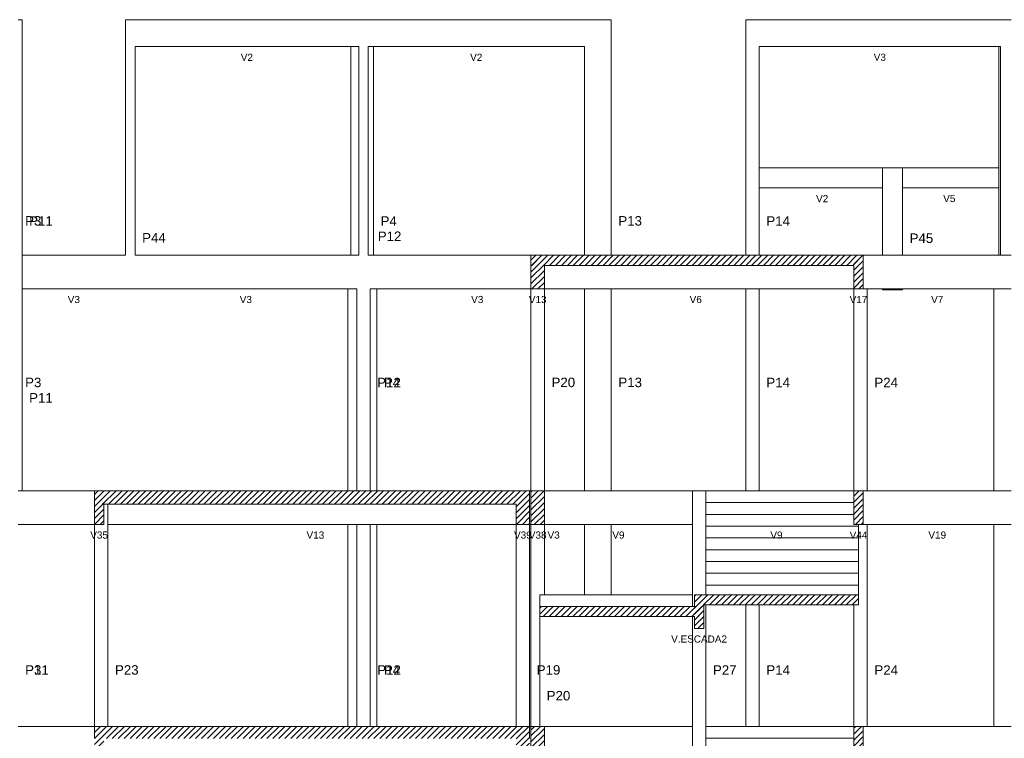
# Model space of a CAD drawing. Header units: millimetres. Extents: x 10 to 1250, y -62 to 528.
# Tile 73 of 256: x 32 to 47, y 82 to 93. Entities that reach past the tile are written whole.
import ezdxf

# ---------------------------------------------------------------- set-up
doc = ezdxf.new("R2010")
doc.units = ezdxf.units.MM
doc.header["$LTSCALE"] = 0.05
for name, color, linetype, lineweight in [('FO-Cotas', 5, 'Continuous', 5), ('FO-Níveis', 9, 'Continuous', 5), ('FO-Pilares pré-moldados', 3, 'Continuous', 20), ('FO-Seção das fundações', 9, 'Continuous', 5), ('FO-Títulos', 7, 'Continuous', 5)]:
    doc.layers.add(name, color=color, linetype=linetype, lineweight=lineweight)
doc.styles.add('Arial', font='arial.ttf')
pattern_1 = [(45, (-96.81562, -34.92108), (-0.08838835, 0.08838835), [])]

# ---------------------------------------------------------------- blocks, each defined once
blk = doc.blocks.new('AAA')
at = {"layer": 'FO-Níveis', "linetype": 'Continuous'}
h = blk.add_hatch(dxfattribs=at)
h.set_pattern_fill('ANSI31', color=256, style=0)
h.set_pattern_definition(pattern_1)
h.paths.add_polyline_path([(-39.9039, 39.2821), (-30.0239, 39.2821), (-30.0239, 39.5821), (-39.9039, 39.5821), (-39.9039, 39.2821)])
h = blk.add_hatch(dxfattribs=at)
h.set_pattern_fill('ANSI31', color=256, style=0)
h.set_pattern_definition(pattern_1)
h.paths.add_polyline_path([(-39.9039, 38.5821), (-39.5039, 38.5821), (-39.5039, 39.5821), (-39.9039, 39.5821), (-39.9039, 38.5821)])
h = blk.add_hatch(dxfattribs=at)
h.set_pattern_fill('ANSI31', color=256, style=0)
h.set_pattern_definition(pattern_1)
h.paths.add_polyline_path([(-30.3039, 38.5821), (-30.0239, 38.5821), (-30.0239, 39.5821), (-30.3039, 39.5821), (-30.3039, 38.5821)])
h = blk.add_hatch(dxfattribs=at)
h.set_pattern_fill('ANSI31', color=256, style=0)
h.set_pattern_definition(pattern_1)
h.paths.add_polyline_path([(-52.8839, 32.1821), (-39.9439, 32.1821), (-39.9439, 32.5821), (-52.8839, 32.5821), (-52.8839, 32.1821)])
h = blk.add_hatch(dxfattribs=at)
h.set_pattern_fill('ANSI31', color=256, style=0)
h.set_pattern_definition(pattern_1)
h.paths.add_polyline_path([(-52.8839, 31.5821), (-52.6039, 31.5821), (-52.6039, 32.5821), (-52.8839, 32.5821), (-52.8839, 31.5821)])
h = blk.add_hatch(dxfattribs=at)
h.set_pattern_fill('ANSI31', color=256, style=0)
h.set_pattern_definition(pattern_1)
h.paths.add_polyline_path([(-40.3439, 31.5821), (-39.9439, 31.5821), (-39.9439, 32.5821), (-40.3439, 32.5821), (-40.3439, 31.5821)])
h = blk.add_hatch(dxfattribs=at)
h.set_pattern_fill('ANSI31', color=256, style=0)
h.set_pattern_definition(pattern_1)
h.paths.add_polyline_path([(-39.9039, 31.5821), (-39.5039, 31.5821), (-39.5039, 32.5821), (-39.9039, 32.5821), (-39.9039, 31.5821)])
h = blk.add_hatch(dxfattribs=at)
h.set_pattern_fill('ANSI31', color=256, style=0)
h.set_pattern_definition(pattern_1)
h.paths.add_polyline_path([(-30.3039, 31.5821), (-30.0239, 31.5821), (-30.0239, 32.5821), (-30.3039, 32.5821), (-30.3039, 31.5821)])
h = blk.add_hatch(dxfattribs=at)
h.set_pattern_fill('ANSI31', color=256, style=0)
h.set_pattern_definition(pattern_1)
h.paths.add_polyline_path([(-35.0439, 29.1921), (-30.1639, 29.1921), (-30.1639, 29.4921), (-35.0439, 29.4921), (-35.0439, 29.1921)])
h = blk.add_hatch(dxfattribs=at)
h.set_pattern_fill('ANSI31', color=256, style=0)
h.set_pattern_definition(pattern_1)
h.paths.add_polyline_path([(-35.0439, 28.4921), (-34.7639, 28.4921), (-34.7639, 29.4921), (-35.0439, 29.4921), (-35.0439, 28.4921)])
h = blk.add_hatch(dxfattribs=at)
h.set_pattern_fill('ANSI31', color=256, style=0)
h.set_pattern_definition(pattern_1)
h.paths.add_polyline_path([(-39.6439, 28.8421), (-34.7639, 28.8421), (-34.7639, 29.1421), (-39.6439, 29.1421), (-39.6439, 28.8421)])
h = blk.add_hatch(dxfattribs=at)
h.set_pattern_fill('ANSI31', color=256, style=0)
h.set_pattern_definition(pattern_1)
h.paths.add_polyline_path([(-52.8839, 25.2221), (-39.9438, 25.2221), (-39.9438, 25.5821), (-52.8839, 25.5821), (-52.8839, 25.2221)])
h = blk.add_hatch(dxfattribs=at)
h.set_pattern_fill('ANSI31', color=256, style=0)
h.set_pattern_definition(pattern_1)
h.paths.add_polyline_path([(-52.8839, 24.5821), (-52.6039, 24.5821), (-52.6039, 25.5821), (-52.8839, 25.5821), (-52.8839, 24.5821)])
h = blk.add_hatch(dxfattribs=at)
h.set_pattern_fill('ANSI31', color=256, style=0)
h.set_pattern_definition(pattern_1)
h.paths.add_polyline_path([(-40.3439, 24.5821), (-39.9439, 24.5821), (-39.9439, 25.5821), (-40.3439, 25.5821), (-40.3439, 24.5821)])
h = blk.add_hatch(dxfattribs=at)
h.set_pattern_fill('ANSI31', color=256, style=0)
h.set_pattern_definition(pattern_1)
h.paths.add_polyline_path([(-39.9039, 24.5821), (-39.5039, 24.5821), (-39.5039, 25.5821), (-39.9039, 25.5821), (-39.9039, 24.5821)])
h = blk.add_hatch(dxfattribs=at)
h.set_pattern_fill('ANSI31', color=256, style=0)
h.set_pattern_definition(pattern_1)
h.paths.add_polyline_path([(-30.3039, 24.5821), (-30.0239, 24.5821), (-30.0239, 25.5821), (-30.3039, 25.5821), (-30.3039, 24.5821)])
at = {"layer": 'FO-Cotas'}
for p, q in [((-55.0359, 46.5821), (-55.1559, 46.5821)), ((-55.0359, 42.1821), (-55.0359, 46.5821)), ((-51.9559, 46.5821), (-51.9559, 45.7821)), ((-51.7044, 46.5821), (-51.9559, 46.5821)), ((-51.6759, 46.5821), (-51.7044, 46.5821)), ((-45.2554, 46.5821), (-51.6759, 46.5821)), ((-45.2308, 46.5821), (-45.2554, 46.5821)), ((-45.1738, 46.5821), (-45.2308, 46.5821)), ((-45.0259, 46.5821), (-45.1738, 46.5821)), ((-44.7459, 46.5821), (-45.0259, 46.5821)), ((-44.6434, 46.5821), (-44.7459, 46.5821)), ((-44.5862, 46.5821), (-44.6434, 46.5821)), ((-38.3159, 46.5821), (-44.5862, 46.5821)), ((-37.9444, 46.5821), (-38.3159, 46.5821)), ((-37.9159, 46.5821), (-37.9444, 46.5821)), ((-37.8874, 46.5821), (-37.9159, 46.5821)), ((-37.7959, 46.5821), (-37.8874, 46.5821)), ((-37.5159, 46.5821), (-37.7959, 46.5821)), ((-37.5159, 45.7821), (-37.5159, 46.5821)), ((-33.5159, 46.5821), (-33.5159, 45.7821)), ((-33.2359, 46.5821), (-33.5159, 46.5821)), ((-33.1443, 46.5821), (-33.2359, 46.5821)), ((-33.1159, 46.5821), (-33.1443, 46.5821)), ((-25.9882, 46.5821), (-33.1159, 46.5821)), ((-25.9439, 46.5821), (-25.9882, 46.5821)), ((-25.9313, 46.5821), (-25.9439, 46.5821)), ((-25.6239, 46.5821), (-25.9313, 46.5821)), ((-51.9559, 45.7821), (-51.9559, 42.1821)), ((-51.6759, 45.7821), (-45.2554, 45.7821)), ((-51.6759, 42.1821), (-51.6759, 45.7821)), ((-45.2554, 45.7821), (-45.2554, 42.1821)), ((-45.2554, 45.7821), (-45.2308, 45.7821)), ((-45.2308, 45.7821), (-45.1738, 45.7821)), ((-45.1738, 45.7821), (-45.0259, 45.7821)), ((-45.0259, 45.7821), (-45.0259, 42.1821)), ((-44.7459, 45.7821), (-44.6434, 45.7821)), ((-44.7459, 42.1821), (-44.7459, 45.7821)), ((-44.6434, 45.7821), (-44.5862, 45.7821)), ((-44.5862, 42.1821), (-44.5862, 45.7821)), ((-44.5862, 45.7821), (-38.3159, 45.7821)), ((-38.3159, 45.7821), (-38.3159, 42.1821)), ((-37.5159, 42.1821), (-37.5159, 45.7821)), ((-33.5159, 45.7821), (-33.5159, 42.1821)), ((-33.1159, 45.7821), (-25.9882, 45.7821)), ((-33.1159, 42.1821), (-33.1159, 45.7821)), ((-25.9882, 45.7821), (-25.9882, 42.1821)), ((-25.9882, 45.7821), (-25.9439, 45.7821)), ((-25.9439, 45.7821), (-25.9439, 42.1821)), ((-55.0359, 39.5821), (-55.0359, 42.1821)), ((-51.9559, 42.1821), (-51.9559, 39.5821)), ((-51.6759, 39.5821), (-51.6759, 42.1821)), ((-45.2554, 42.1821), (-45.2554, 39.5821)), ((-45.0259, 42.1821), (-45.0259, 39.5821)), ((-44.7459, 39.5821), (-44.7459, 42.1821)), ((-44.5862, 39.5821), (-44.5862, 42.1821)), ((-38.3159, 42.1821), (-38.3159, 39.5821)), ((-37.5159, 39.5821), (-37.5159, 42.1821)), ((-33.5159, 42.1821), (-33.5159, 41.5821)), ((-29.4559, 42.1821), (-33.1159, 42.1821)), ((-33.1159, 42.1821), (-33.1159, 41.5821)), ((-29.4559, 42.1821), (-29.4559, 41.5821)), ((-29.1359, 42.1821), (-29.4559, 42.1821)), ((-29.0244, 42.1821), (-29.1359, 42.1821)), ((-28.9675, 42.1821), (-29.0244, 42.1821)), ((-28.8559, 42.1821), (-28.9675, 42.1821)), ((-28.8559, 41.5821), (-28.8559, 42.1821)), ((-25.9882, 42.1821), (-28.8559, 42.1821)), ((-25.9882, 42.1821), (-25.9882, 41.5821)), ((-25.9439, 42.1821), (-25.9439, 41.5821)), ((-33.5159, 41.5821), (-33.5159, 39.5821)), ((-33.1159, 39.5821), (-33.1159, 41.5821)), ((-33.1159, 41.5821), (-29.4559, 41.5821)), ((-29.4559, 41.5821), (-29.4559, 39.5821)), ((-28.8559, 39.5821), (-28.8559, 41.5821)), ((-28.8559, 41.5821), (-25.9882, 41.5821)), ((-25.9882, 41.5821), (-25.9882, 39.5821)), ((-25.9439, 41.5821), (-25.9439, 39.5821)), ((-51.9844, 39.5821), (-55.0359, 39.5821)), ((-55.0359, 38.5821), (-55.0359, 39.5821)), ((-51.9559, 39.5821), (-51.9844, 39.5821)), ((-45.3533, 39.5821), (-51.6759, 39.5821)), ((-45.3286, 39.5821), (-45.3533, 39.5821)), ((-45.2717, 39.5821), (-45.3286, 39.5821)), ((-45.2554, 39.5821), (-45.2717, 39.5821)), ((-45.0859, 39.5821), (-45.2554, 39.5821)), ((-45.0259, 39.5821), (-45.0859, 39.5821)), ((-44.6859, 39.5821), (-44.7459, 39.5821)), ((-44.5862, 39.5821), (-44.6859, 39.5821)), ((-44.5454, 39.5821), (-44.5862, 39.5821)), ((-44.4884, 39.5821), (-44.5454, 39.5821)), ((-39.9039, 39.5821), (-44.4884, 39.5821)), ((-29.9039, 39.5821), (-30.0239, 39.5821)), ((-29.4559, 39.5821), (-29.9039, 39.5821)), ((-29.1359, 39.5821), (-29.4559, 39.5821)), ((-29.0243, 39.5821), (-29.1359, 39.5821)), ((-28.9675, 39.5821), (-29.0243, 39.5821)), ((-28.8559, 39.5821), (-28.9675, 39.5821)), ((-26.1439, 39.5821), (-28.8559, 39.5821)), ((-25.9882, 39.5821), (-26.1439, 39.5821)), ((-25.9439, 39.5821), (-25.9882, 39.5821)), ((-25.9312, 39.5821), (-25.9439, 39.5821)), ((-25.6239, 39.5821), (-25.9312, 39.5821)), ((-55.0359, 38.5821), (-51.9844, 38.5821)), ((-55.0359, 32.5821), (-55.0359, 38.5821)), ((-51.9844, 38.5821), (-51.9559, 38.5821)), ((-51.9275, 38.5821), (-51.9559, 38.5821)), ((-51.7044, 38.5821), (-51.9275, 38.5821)), ((-51.6759, 38.5821), (-51.7044, 38.5821)), ((-51.6759, 38.5821), (-45.3533, 38.5821)), ((-45.3533, 38.5821), (-45.3533, 32.5821)), ((-45.3533, 38.5821), (-45.3286, 38.5821)), ((-45.3286, 38.5821), (-45.2717, 38.5821)), ((-45.2717, 38.5821), (-45.0859, 38.5821)), ((-45.0859, 38.5821), (-45.0859, 32.5821)), ((-44.6859, 38.5821), (-44.5454, 38.5821)), ((-44.6859, 32.5821), (-44.6859, 38.5821)), ((-44.5454, 38.5821), (-44.4884, 38.5821)), ((-44.4884, 32.5821), (-44.4884, 38.5821)), ((-44.4884, 38.5821), (-39.9039, 38.5821)), ((-39.9039, 38.5821), (-39.9039, 32.5821)), ((-39.5039, 32.5821), (-39.5039, 38.5821)), ((-39.5039, 38.5821), (-38.3159, 38.5821)), ((-38.3159, 38.5821), (-38.3159, 32.5821)), ((-38.3159, 38.5821), (-37.9444, 38.5821)), ((-37.9444, 38.5821), (-37.9159, 38.5821)), ((-37.9159, 38.5821), (-37.8875, 38.5821)), ((-37.8875, 38.5821), (-37.7959, 38.5821)), ((-37.7959, 38.5821), (-37.5159, 38.5821)), ((-37.5159, 32.5821), (-37.5159, 38.5821)), ((-37.5159, 38.5821), (-37.4767, 38.5821)), ((-37.4767, 38.5821), (-37.3367, 38.5821)), ((-37.3367, 38.5821), (-37.1967, 38.5821)), ((-37.1967, 38.5821), (-33.5159, 38.5821)), ((-33.5159, 38.5821), (-33.5159, 32.5821)), ((-33.5159, 38.5821), (-33.2359, 38.5821)), ((-33.2359, 38.5821), (-33.1443, 38.5821)), ((-33.1443, 38.5821), (-33.1159, 38.5821)), ((-33.1159, 32.5821), (-33.1159, 38.5821)), ((-33.1159, 38.5821), (-30.3039, 38.5821)), ((-30.3039, 38.5821), (-30.3039, 32.5821)), ((-30.0239, 38.5821), (-29.9039, 38.5821)), ((-29.9039, 32.5821), (-29.9039, 38.5821)), ((-29.9039, 38.5821), (-29.4559, 38.5821)), ((-29.4559, 38.5821), (-29.4559, 38.5531)), ((-29.4559, 38.5821), (-29.1359, 38.5821)), ((-28.8559, 38.5531), (-29.4559, 38.5531)), ((-29.1359, 38.5821), (-29.0243, 38.5821)), ((-29.0243, 38.5821), (-28.9675, 38.5821)), ((-28.9675, 38.5821), (-28.8559, 38.5821)), ((-28.8559, 38.5531), (-28.8559, 38.5821)), ((-28.8559, 38.5821), (-26.1439, 38.5821)), ((-26.1439, 38.5821), (-26.1439, 32.5821)), ((-26.1439, 38.5821), (-25.9882, 38.5821)), ((-25.9882, 38.5821), (-25.9312, 38.5821)), ((-25.9312, 38.5821), (-25.6239, 38.5821)), ((-55.0359, 32.5821), (-55.1559, 32.5821)), ((-52.8839, 32.5821), (-55.0359, 32.5821)), ((-39.9039, 32.5821), (-39.9439, 32.5821)), ((-38.3159, 32.5821), (-39.5039, 32.5821)), ((-37.9444, 32.5821), (-38.3159, 32.5821)), ((-37.9159, 32.5821), (-37.9444, 32.5821)), ((-37.8875, 32.5821), (-37.9159, 32.5821)), ((-37.7959, 32.5821), (-37.8875, 32.5821)), ((-37.5159, 32.5821), (-37.7959, 32.5821)), ((-37.4359, 32.5821), (-37.5159, 32.5821)), ((-37.2959, 32.5821), (-37.4359, 32.5821)), ((-37.1559, 32.5821), (-37.2959, 32.5821)), ((-35.1039, 32.5821), (-37.1559, 32.5821)), ((-35.1039, 32.5821), (-35.1039, 31.5821)), ((-35.0439, 32.5821), (-35.1039, 32.5821)), ((-34.9039, 32.5821), (-35.0439, 32.5821)), ((-34.7639, 32.5821), (-34.9039, 32.5821)), ((-34.7039, 32.5821), (-34.7639, 32.5821)), ((-33.5159, 32.5821), (-34.7039, 32.5821)), ((-34.7039, 32.2321), (-34.7039, 32.5821)), ((-33.2359, 32.5821), (-33.5159, 32.5821)), ((-33.1444, 32.5821), (-33.2359, 32.5821)), ((-33.1159, 32.5821), (-33.1444, 32.5821)), ((-30.3039, 32.5821), (-33.1159, 32.5821)), ((-29.9039, 32.5821), (-30.0239, 32.5821)), ((-29.1359, 32.5821), (-29.9039, 32.5821)), ((-29.0244, 32.5821), (-29.1359, 32.5821)), ((-28.9959, 32.5821), (-29.0244, 32.5821)), ((-28.9675, 32.5821), (-28.9959, 32.5821)), ((-28.8559, 32.5821), (-28.9675, 32.5821)), ((-26.1439, 32.5821), (-28.8559, 32.5821)), ((-25.6239, 32.5821), (-26.1439, 32.5821)), ((-33.5159, 32.2321), (-34.7039, 32.2321)), ((-34.7039, 31.8821), (-34.7039, 32.2321)), ((-33.2359, 32.2321), (-33.5159, 32.2321)), ((-33.1444, 32.2321), (-33.2359, 32.2321)), ((-33.1159, 32.2321), (-33.1444, 32.2321)), ((-30.3039, 32.2321), (-33.1159, 32.2321)), ((-52.4839, 32.1821), (-52.4839, 31.5821)), ((-33.5159, 31.8821), (-34.7039, 31.8821)), ((-34.7039, 31.5821), (-34.7039, 31.8821)), ((-33.2359, 31.8821), (-33.5159, 31.8821)), ((-33.1444, 31.8821), (-33.2359, 31.8821)), ((-33.1159, 31.8821), (-33.1444, 31.8821)), ((-30.3039, 31.8821), (-33.1159, 31.8821)), ((-55.1559, 31.5821), (-52.8839, 31.5821)), ((-52.8839, 31.5821), (-52.8839, 29.4921)), ((-52.4839, 29.4921), (-52.4839, 31.5821)), ((-52.4839, 31.5821), (-51.9559, 31.5821)), ((-51.9559, 31.5821), (-51.8444, 31.5821)), ((-51.8444, 31.5821), (-51.8159, 31.5821)), ((-51.8159, 31.5821), (-51.7875, 31.5821)), ((-51.7875, 31.5821), (-51.6759, 31.5821)), ((-51.6759, 31.5821), (-45.3533, 31.5821)), ((-45.3533, 31.5821), (-45.3533, 29.4921)), ((-45.3533, 31.5821), (-45.3286, 31.5821)), ((-45.3286, 31.5821), (-45.2717, 31.5821)), ((-45.2717, 31.5821), (-45.0859, 31.5821)), ((-45.0859, 31.5821), (-45.0859, 29.4921)), ((-45.0859, 31.5821), (-45.0259, 31.5821)), ((-45.0259, 31.5821), (-44.7459, 31.5821)), ((-44.7459, 31.5821), (-44.6859, 31.5821)), ((-44.6859, 29.4921), (-44.6859, 31.5821)), ((-44.6859, 31.5821), (-44.5454, 31.5821)), ((-44.5454, 31.5821), (-44.4884, 31.5821)), ((-44.4884, 29.4921), (-44.4884, 31.5821)), ((-44.4884, 31.5821), (-40.3439, 31.5821)), ((-40.3439, 31.5821), (-40.3439, 29.4921)), ((-39.9439, 31.5821), (-39.9039, 31.5821)), ((-39.9439, 29.4921), (-39.9439, 31.5821)), ((-39.9039, 31.5821), (-39.9039, 29.4921)), ((-39.5039, 29.4921), (-39.5039, 31.5821)), ((-39.5039, 31.5821), (-38.3159, 31.5821)), ((-38.3159, 31.5821), (-38.3159, 29.4921)), ((-38.3159, 31.5821), (-37.9444, 31.5821)), ((-37.9444, 31.5821), (-37.9159, 31.5821)), ((-37.9159, 31.5821), (-37.8875, 31.5821)), ((-37.8875, 31.5821), (-37.7959, 31.5821)), ((-37.7959, 31.5821), (-37.5159, 31.5821)), ((-37.5159, 29.4921), (-37.5159, 31.5821)), ((-37.5159, 31.5821), (-37.4359, 31.5821)), ((-37.4359, 31.5821), (-37.2959, 31.5821)), ((-37.2959, 31.5821), (-37.1559, 31.5821)), ((-37.1559, 31.5821), (-35.1039, 31.5821)), ((-35.1039, 31.5821), (-35.1039, 29.4921)), ((-34.7039, 31.5321), (-34.7039, 31.5821)), ((-33.5159, 31.5321), (-34.7039, 31.5321)), ((-34.7039, 31.1821), (-34.7039, 31.5321)), ((-33.1159, 31.5321), (-33.5159, 31.5321)), ((-30.3039, 31.5321), (-33.1159, 31.5321)), ((-30.1639, 31.5321), (-30.3039, 31.5321)), ((-30.1639, 31.5321), (-30.1639, 31.5821)), ((-30.1639, 31.1821), (-30.1639, 31.5321)), ((-30.0239, 31.5821), (-29.9039, 31.5821)), ((-29.9039, 29.4921), (-29.9039, 31.5821)), ((-29.9039, 31.5821), (-29.1359, 31.5821)), ((-29.1359, 31.5821), (-29.0244, 31.5821)), ((-29.0244, 31.5821), (-28.9959, 31.5821)), ((-28.9959, 31.5821), (-28.9675, 31.5821)), ((-28.9675, 31.5821), (-28.8559, 31.5821)), ((-28.8559, 31.5821), (-26.1439, 31.5821)), ((-26.1439, 31.5821), (-26.1439, 29.4921)), ((-26.1439, 31.5821), (-25.6239, 31.5821)), ((-33.5159, 31.1821), (-34.7039, 31.1821)), ((-34.7039, 30.8321), (-34.7039, 31.1821)), ((-33.1159, 31.1821), (-33.5159, 31.1821)), ((-30.3039, 31.1821), (-33.1159, 31.1821)), ((-30.1639, 31.1821), (-30.3039, 31.1821)), ((-30.1639, 30.8321), (-30.1639, 31.1821)), ((-33.5159, 30.8321), (-34.7039, 30.8321)), ((-34.7039, 30.4821), (-34.7039, 30.8321)), ((-33.1159, 30.8321), (-33.5159, 30.8321)), ((-30.3039, 30.8321), (-33.1159, 30.8321)), ((-30.1639, 30.8321), (-30.3039, 30.8321)), ((-30.1639, 30.4821), (-30.1639, 30.8321)), ((-33.5159, 30.4821), (-34.7039, 30.4821)), ((-34.7039, 30.1321), (-34.7039, 30.4821)), ((-33.1159, 30.4821), (-33.5159, 30.4821)), ((-30.3039, 30.4821), (-33.1159, 30.4821)), ((-30.1639, 30.4821), (-30.3039, 30.4821)), ((-30.1639, 30.1321), (-30.1639, 30.4821)), ((-33.5159, 30.1321), (-34.7039, 30.1321)), ((-34.7039, 29.7821), (-34.7039, 30.1321)), ((-33.1159, 30.1321), (-33.5159, 30.1321)), ((-30.3039, 30.1321), (-33.1159, 30.1321)), ((-30.1639, 30.1321), (-30.3039, 30.1321)), ((-30.1639, 29.7821), (-30.1639, 30.1321)), ((-33.5159, 29.7821), (-34.7039, 29.7821)), ((-34.7039, 29.4921), (-34.7039, 29.7821)), ((-33.1159, 29.7821), (-33.5159, 29.7821)), ((-30.3039, 29.7821), (-33.1159, 29.7821)), ((-30.1639, 29.7821), (-30.3039, 29.7821)), ((-30.1639, 29.4921), (-30.1639, 29.7821)), ((-52.8839, 29.4921), (-52.8839, 25.5821)), ((-52.4839, 25.5821), (-52.4839, 29.4921)), ((-45.3533, 29.4921), (-45.3533, 25.5821)), ((-45.0859, 29.4921), (-45.0859, 25.5821)), ((-44.6859, 25.5821), (-44.6859, 29.4921)), ((-44.4884, 25.5821), (-44.4884, 29.4921)), ((-40.3439, 29.4921), (-40.3439, 25.5821)), ((-39.9439, 25.5821), (-39.9439, 29.4921)), ((-39.9039, 29.4921), (-39.9039, 25.5821)), ((-39.6439, 29.4921), (-39.6439, 29.1421)), ((-39.5039, 29.4921), (-39.6439, 29.4921)), ((-38.3159, 29.4921), (-39.5039, 29.4921)), ((-37.9159, 29.4921), (-38.3159, 29.4921)), ((-37.5159, 29.4921), (-37.9159, 29.4921)), ((-35.1039, 29.4921), (-37.5159, 29.4921)), ((-35.1039, 29.4921), (-35.1039, 29.1421)), ((-29.9039, 25.5821), (-29.9039, 29.4921)), ((-26.1439, 29.4921), (-26.1439, 25.5821)), ((-34.7039, 25.5821), (-34.7039, 29.1921)), ((-33.5159, 29.1921), (-33.5159, 25.5821)), ((-33.1159, 25.5821), (-33.1159, 29.1921)), ((-30.3039, 29.1921), (-30.3039, 25.5821)), ((-39.6439, 28.8421), (-39.6439, 25.5821)), ((-35.1039, 28.8421), (-35.1039, 25.5821)), ((-52.8839, 25.5821), (-55.1559, 25.5821)), ((-39.9039, 25.5821), (-39.9438, 25.5821)), ((-39.5039, 25.5821), (-38.3159, 25.5821)), ((-38.3159, 25.5821), (-37.9444, 25.5821)), ((-37.9444, 25.5821), (-37.9159, 25.5821)), ((-37.9159, 25.5821), (-37.8875, 25.5821)), ((-37.8875, 25.5821), (-37.7959, 25.5821)), ((-37.7959, 25.5821), (-37.5159, 25.5821)), ((-37.5159, 25.5821), (-37.4759, 25.5821)), ((-37.4759, 25.5821), (-37.3359, 25.5821)), ((-37.3359, 25.5821), (-37.1959, 25.5821)), ((-37.1959, 25.5821), (-35.1039, 25.5821)), ((-35.1039, 25.5821), (-35.1039, 24.5821)), ((-33.5159, 25.5821), (-34.7039, 25.5821)), ((-34.7039, 25.2321), (-34.7039, 25.5821)), ((-33.2359, 25.5821), (-33.5159, 25.5821)), ((-33.1444, 25.5821), (-33.2359, 25.5821)), ((-33.1159, 25.5821), (-33.1444, 25.5821)), ((-30.3039, 25.5821), (-33.1159, 25.5821)), ((-29.9039, 25.5821), (-30.0239, 25.5821)), ((-29.1359, 25.5821), (-29.9039, 25.5821)), ((-29.0244, 25.5821), (-29.1359, 25.5821)), ((-28.9959, 25.5821), (-29.0244, 25.5821)), ((-28.9675, 25.5821), (-28.9959, 25.5821)), ((-28.8559, 25.5821), (-28.9675, 25.5821)), ((-26.1439, 25.5821), (-28.8559, 25.5821)), ((-25.6239, 25.5821), (-26.1439, 25.5821)), ((-33.5159, 25.2321), (-34.7039, 25.2321)), ((-34.7039, 24.8821), (-34.7039, 25.2321)), ((-33.2359, 25.2321), (-33.5159, 25.2321)), ((-33.1444, 25.2321), (-33.2359, 25.2321)), ((-33.1159, 25.2321), (-33.1444, 25.2321)), ((-30.3039, 25.2321), (-33.1159, 25.2321))]:
    blk.add_line(p, q, dxfattribs=at)
at = {"layer": 'FO-Títulos'}
for p, q in [((-39.9039, 39.5821), (-39.9039, 39.2821)), ((-39.7039, 39.5821), (-39.9039, 39.5821)), ((-39.5039, 39.5821), (-39.7039, 39.5821)), ((-38.3159, 39.5821), (-39.5039, 39.5821)), ((-37.9444, 39.5821), (-38.3159, 39.5821)), ((-37.9159, 39.5821), (-37.9444, 39.5821)), ((-37.8875, 39.5821), (-37.9159, 39.5821)), ((-37.7959, 39.5821), (-37.8875, 39.5821)), ((-37.5159, 39.5821), (-37.7959, 39.5821)), ((-37.4767, 39.5821), (-37.5159, 39.5821)), ((-37.3367, 39.5821), (-37.4767, 39.5821)), ((-37.1967, 39.5821), (-37.3367, 39.5821)), ((-33.5159, 39.5821), (-37.1967, 39.5821)), ((-33.2359, 39.5821), (-33.5159, 39.5821)), ((-33.1443, 39.5821), (-33.2359, 39.5821)), ((-33.1159, 39.5821), (-33.1443, 39.5821)), ((-30.3039, 39.5821), (-33.1159, 39.5821)), ((-30.1639, 39.5821), (-30.3039, 39.5821)), ((-30.0239, 39.5821), (-30.1639, 39.5821)), ((-30.0239, 39.2821), (-30.0239, 39.5821)), ((-39.9039, 39.2821), (-39.9039, 38.5821)), ((-39.5039, 38.5821), (-39.5039, 39.2821)), ((-39.5039, 39.2821), (-38.3159, 39.2821)), ((-38.3159, 39.2821), (-37.9444, 39.2821)), ((-37.9444, 39.2821), (-37.9159, 39.2821)), ((-37.9159, 39.2821), (-37.8875, 39.2821)), ((-37.8875, 39.2821), (-37.7959, 39.2821)), ((-37.7959, 39.2821), (-37.5159, 39.2821)), ((-37.5159, 39.2821), (-37.4767, 39.2821)), ((-37.4767, 39.2821), (-37.3367, 39.2821)), ((-37.3367, 39.2821), (-37.1967, 39.2821)), ((-37.1967, 39.2821), (-33.5159, 39.2821)), ((-33.5159, 39.2821), (-33.2359, 39.2821)), ((-33.2359, 39.2821), (-33.1443, 39.2821)), ((-33.1443, 39.2821), (-33.1159, 39.2821)), ((-33.1159, 39.2821), (-30.3039, 39.2821)), ((-30.3039, 39.2821), (-30.3039, 38.5821)), ((-30.0239, 38.5821), (-30.0239, 39.2821)), ((-39.9039, 38.5821), (-39.7039, 38.5821)), ((-39.7039, 38.5821), (-39.5039, 38.5821)), ((-30.3039, 38.5821), (-30.1639, 38.5821)), ((-30.1639, 38.5821), (-30.0239, 38.5821)), ((-52.8839, 32.5821), (-52.8839, 32.1821)), ((-52.7439, 32.5821), (-52.8839, 32.5821)), ((-52.6039, 32.5821), (-52.7439, 32.5821)), ((-52.4839, 32.5821), (-52.6039, 32.5821)), ((-51.9559, 32.5821), (-52.4839, 32.5821)), ((-51.8444, 32.5821), (-51.9559, 32.5821)), ((-51.8159, 32.5821), (-51.8444, 32.5821)), ((-51.7875, 32.5821), (-51.8159, 32.5821)), ((-51.6759, 32.5821), (-51.7875, 32.5821)), ((-45.3533, 32.5821), (-51.6759, 32.5821)), ((-45.3286, 32.5821), (-45.3533, 32.5821)), ((-45.2717, 32.5821), (-45.3286, 32.5821)), ((-45.0859, 32.5821), (-45.2717, 32.5821)), ((-45.0259, 32.5821), (-45.0859, 32.5821)), ((-44.7459, 32.5821), (-45.0259, 32.5821)), ((-44.6859, 32.5821), (-44.7459, 32.5821)), ((-44.5454, 32.5821), (-44.6859, 32.5821)), ((-44.4884, 32.5821), (-44.5454, 32.5821)), ((-40.3439, 32.5821), (-44.4884, 32.5821)), ((-40.1439, 32.5821), (-40.3439, 32.5821)), ((-39.9439, 32.5821), (-40.1439, 32.5821)), ((-39.9439, 32.1821), (-39.9439, 32.5821)), ((-39.9039, 32.5821), (-39.9039, 31.5821)), ((-39.7039, 32.5821), (-39.9039, 32.5821)), ((-39.5039, 32.5821), (-39.7039, 32.5821)), ((-39.5039, 31.5821), (-39.5039, 32.5821)), ((-30.3039, 32.5821), (-30.3039, 32.2321)), ((-30.1639, 32.5821), (-30.3039, 32.5821)), ((-30.0239, 32.5821), (-30.1639, 32.5821)), ((-30.0239, 31.5821), (-30.0239, 32.5821)), ((-30.3039, 32.2321), (-30.3039, 31.8821)), ((-52.8839, 32.1821), (-52.8839, 31.5821)), ((-52.6039, 31.5821), (-52.6039, 32.1821)), ((-52.6039, 32.1821), (-52.4839, 32.1821)), ((-52.4839, 32.1821), (-51.9559, 32.1821)), ((-51.9559, 32.1821), (-51.8444, 32.1821)), ((-51.8444, 32.1821), (-51.8159, 32.1821)), ((-51.8159, 32.1821), (-51.7875, 32.1821)), ((-51.7875, 32.1821), (-51.6759, 32.1821)), ((-51.6759, 32.1821), (-45.3533, 32.1821)), ((-45.3533, 32.1821), (-45.3286, 32.1821)), ((-45.3286, 32.1821), (-45.2717, 32.1821)), ((-45.2717, 32.1821), (-45.0859, 32.1821)), ((-45.0859, 32.1821), (-45.0259, 32.1821)), ((-45.0259, 32.1821), (-44.7459, 32.1821)), ((-44.7459, 32.1821), (-44.6859, 32.1821)), ((-44.6859, 32.1821), (-44.5454, 32.1821)), ((-44.5454, 32.1821), (-44.4884, 32.1821)), ((-44.4884, 32.1821), (-40.3439, 32.1821)), ((-40.3439, 32.1821), (-40.3439, 31.5821)), ((-39.9439, 31.5821), (-39.9439, 32.1821)), ((-30.3039, 31.8821), (-30.3039, 31.5821)), ((-52.8839, 31.5821), (-52.7439, 31.5821)), ((-52.7439, 31.5821), (-52.6039, 31.5821)), ((-40.3439, 31.5821), (-40.1439, 31.5821)), ((-40.1439, 31.5821), (-39.9439, 31.5821)), ((-39.9039, 31.5821), (-39.7039, 31.5821)), ((-39.7039, 31.5821), (-39.5039, 31.5821)), ((-30.3039, 31.5821), (-30.1639, 31.5821)), ((-30.1639, 31.5821), (-30.0239, 31.5821)), ((-35.0439, 29.4921), (-35.0439, 29.1921)), ((-34.9039, 29.4921), (-35.0439, 29.4921)), ((-34.7639, 29.4921), (-34.9039, 29.4921)), ((-34.7039, 29.4921), (-34.7639, 29.4921)), ((-33.5159, 29.4921), (-34.7039, 29.4921)), ((-33.1159, 29.4921), (-33.5159, 29.4921)), ((-30.3039, 29.4921), (-33.1159, 29.4921)), ((-30.1639, 29.4921), (-30.3039, 29.4921)), ((-30.1639, 29.4321), (-30.1639, 29.4921)), ((-30.1639, 29.1921), (-30.1639, 29.4321)), ((-39.6439, 29.1421), (-39.6439, 28.8421)), ((-39.5039, 29.1421), (-39.6439, 29.1421)), ((-38.3159, 29.1421), (-39.5039, 29.1421)), ((-37.9159, 29.1421), (-38.3159, 29.1421)), ((-37.5159, 29.1421), (-37.9159, 29.1421)), ((-35.1039, 29.1421), (-37.5159, 29.1421)), ((-35.0439, 29.1421), (-35.1039, 29.1421)), ((-35.0439, 29.1921), (-35.0439, 29.1421)), ((-34.7639, 29.1421), (-34.7639, 29.1921)), ((-34.7639, 29.1921), (-34.7039, 29.1921)), ((-34.7639, 28.8421), (-34.7639, 29.1421)), ((-34.7039, 29.1921), (-33.5159, 29.1921)), ((-33.5159, 29.1921), (-33.1159, 29.1921)), ((-33.1159, 29.1921), (-30.3039, 29.1921)), ((-30.3039, 29.1921), (-30.1639, 29.1921)), ((-39.6439, 28.8421), (-39.5039, 28.8421)), ((-39.5039, 28.8421), (-38.3159, 28.8421)), ((-38.3159, 28.8421), (-37.9159, 28.8421)), ((-37.9159, 28.8421), (-37.5159, 28.8421)), ((-37.5159, 28.8421), (-35.1039, 28.8421)), ((-35.1039, 28.8421), (-35.0439, 28.8421)), ((-35.0439, 28.8421), (-35.0439, 28.4921)), ((-34.7639, 28.4921), (-34.7639, 28.8421)), ((-35.0439, 28.4921), (-34.9039, 28.4921)), ((-34.9039, 28.4921), (-34.7639, 28.4921)), ((-52.8839, 25.5821), (-52.8839, 25.2221)), ((-52.7439, 25.5821), (-52.8839, 25.5821)), ((-52.6039, 25.5821), (-52.7439, 25.5821)), ((-52.4839, 25.5821), (-52.6039, 25.5821)), ((-51.9559, 25.5821), (-52.4839, 25.5821)), ((-51.8444, 25.5821), (-51.9559, 25.5821)), ((-51.8159, 25.5821), (-51.8444, 25.5821)), ((-51.7875, 25.5821), (-51.8159, 25.5821)), ((-51.6759, 25.5821), (-51.7875, 25.5821)), ((-45.3533, 25.5821), (-51.6759, 25.5821)), ((-45.3286, 25.5821), (-45.3533, 25.5821)), ((-45.2717, 25.5821), (-45.3286, 25.5821)), ((-45.0859, 25.5821), (-45.2717, 25.5821)), ((-45.0259, 25.5821), (-45.0859, 25.5821)), ((-44.7459, 25.5821), (-45.0259, 25.5821)), ((-44.6859, 25.5821), (-44.7459, 25.5821)), ((-44.5454, 25.5821), (-44.6859, 25.5821)), ((-44.4884, 25.5821), (-44.5454, 25.5821)), ((-40.3439, 25.5821), (-44.4884, 25.5821)), ((-40.3437, 25.5821), (-40.3439, 25.5821)), ((-40.1439, 25.5821), (-40.3437, 25.5821)), ((-40.1437, 25.5821), (-40.1439, 25.5821)), ((-39.9438, 25.5821), (-40.1437, 25.5821)), ((-39.9438, 25.2221), (-39.9438, 25.5821)), ((-39.9039, 25.5821), (-39.9039, 24.5821)), ((-39.7039, 25.5821), (-39.9039, 25.5821)), ((-39.6439, 25.5821), (-39.7039, 25.5821)), ((-39.5039, 25.5821), (-39.6439, 25.5821)), ((-39.5039, 24.5821), (-39.5039, 25.5821)), ((-30.3039, 25.5821), (-30.3039, 25.2321)), ((-30.1639, 25.5821), (-30.3039, 25.5821)), ((-30.0239, 25.5821), (-30.1639, 25.5821)), ((-30.0239, 24.5821), (-30.0239, 25.5821)), ((-30.3039, 25.2321), (-30.3039, 24.8821))]:
    blk.add_line(p, q, dxfattribs=at)
at = {"layer": 'FO-Pilares pré-moldados', "char_height": 0.2824, "attachment_point": 7, "line_spacing_factor": 0.798, "style": 'Arial'}
for s, insert in [('P3', (-54.9441, 40.4585)), ('P11', (-54.8241, 40.4585)), ('P4', (-44.3744, 40.4585)), ('P13', (-37.3041, 40.4585)), ('P14', (-32.9041, 40.4585)), ('P44', (-51.4641, 39.9585)), ('P12', (-44.4585, 40.0053)), ('P45', (-28.6441, 39.944)), ('P3', (-54.9441, 35.6585)), ('P12', (-44.4741, 35.6585)), ('P4', (-44.2766, 35.6585)), ('P20', (-39.2921, 35.6585)), ('P13', (-37.3041, 35.6585)), ('P14', (-32.9041, 35.6585)), ('P24', (-29.6921, 35.6585)), ('P11', (-54.8241, 35.2031)), ('P3', (-54.9441, 27.1135)), ('P11', (-54.9441, 27.1135)), ('P23', (-52.2721, 27.1135)), ('P12', (-44.4741, 27.1135)), ('P4', (-44.2766, 27.1135)), ('P19', (-39.7321, 27.1135)), ('P27', (-34.4921, 27.1135)), ('P14', (-32.9041, 27.1135)), ('P24', (-29.6921, 27.1135)), ('P20', (-39.4358, 26.3476))]:
    blk.add_mtext(s, dxfattribs=dict(at, insert=insert))
at = {"layer": 'FO-Seção das fundações', "char_height": 0.2118, "attachment_point": 8, "line_spacing_factor": 0.798, "style": 'Arial'}
for s, insert in [('V2', (-48.3509, 45.3585)), ('V2', (-41.5309, 45.3585)), ('V3', (-29.5299, 45.3585)), (' V2', (-31.2859, 41.1585)), (' V5', (-27.5063, 41.1585)), ('V3', (-53.4959, 38.1585)), ('V3', (-48.3809, 38.1585)), ('V3', (-41.5009, 38.1585)), ('V13', (-39.7039, 38.1585)), ('V6', (-35.0039, 38.1585)), ('V17', (-30.1639, 38.1585)), ('V7', (-27.8239, 38.1585)), ('V35', (-52.7439, 31.1585)), ('V13', (-46.3139, 31.1585)), ('V39', (-40.1439, 31.1585)), ('V38', (-39.7039, 31.1585)), ('V3', (-39.2299, 31.1585)), ('V9', (-37.3039, 31.1585)), ('V9', (-32.6039, 31.1585)), ('V44', (-30.1639, 31.1585)), ('V19', (-27.8239, 31.1585)), ('V.ESCADA2', (-34.9039, 28.0685))]:
    blk.add_mtext(s, dxfattribs=dict(at, insert=insert))

msp = doc.modelspace()

# ---------------------------------------------------------------- block references
at = {"xscale": 0.5, "yscale": 0.5, "zscale": 0.5}
msp.add_blockref('AAA', (59.6788, 69.6053), dxfattribs=at)

doc.saveas('drawing.dxf')
